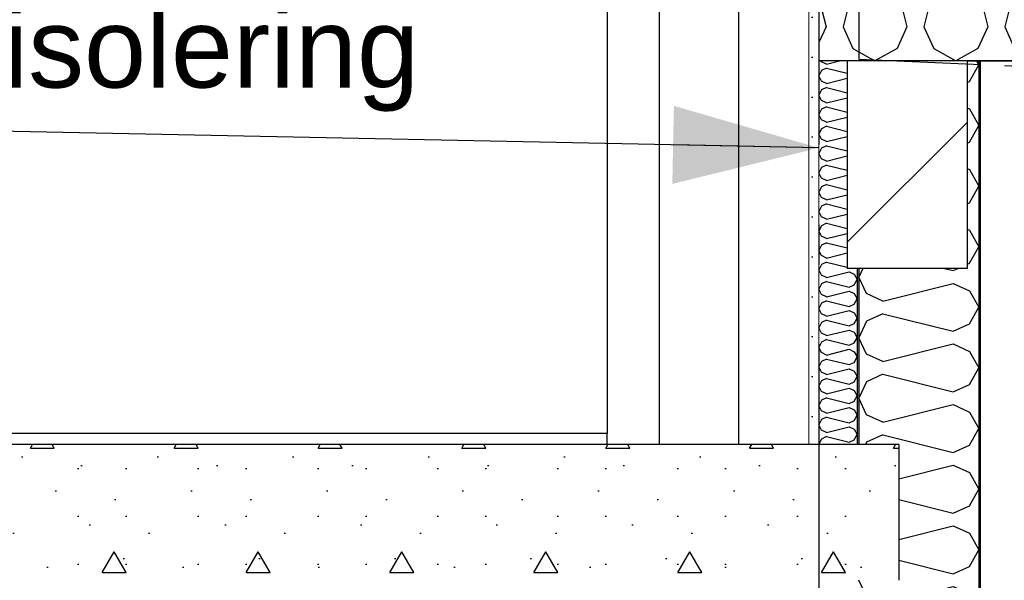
# Model space of a CAD drawing. Header units: millimetres. Extents: x -82116 to -57126, y -2070 to 21004.
# Tile 53 of 69: x -66073 to -64841, y 6070 to 6772. Entities that reach past the tile are written whole.
import ezdxf
from ezdxf.enums import TextEntityAlignment as Align

# ---------------------------------------------------------------- set-up
doc = ezdxf.new("R2010")
doc.units = ezdxf.units.MM
doc.header["$LTSCALE"] = 0.5
doc.header["$MEASUREMENT"] = 0
for name, pattern in [('Akselinje', [1500, 1000, -200, 100, -200]), ('PLINE', [0]), ('Wipeout_Contour', [2000, 0, -2000])]:
    doc.linetypes.add(name, pattern=pattern)
for name, color, linetype in [('0(Nye konstruksjoner)', 7, 'Continuous'), ('222- Søyler', 7, 'Continuous'), ('223- Bjelker', 7, 'Continuous'), ('223- Bjelker (Skravur)', 7, 'Continuous'), ('232- Ikke-bærende yttervegger', 7, 'Continuous'), ('232- Ikke-bærende yttervegger (Skravur)', 7, 'Continuous'), ('232- Ikke-bærende yttervegger (Skravur)(Nye konstruksjoner)', 7, 'Continuous'), ('232- Ikke-bærende yttervegger(Nye konstruksjoner)', 7, 'Continuous'), ('235- Utvendig kledning og overflate (Skravur)(Nye konstruksjoner)', 7, 'Continuous'), ('235- Utvendig kledning og overflate(Nye konstruksjoner)', 7, 'Continuous'), ('244- Vinduer_ dører_ foldevegger(Nye konstruksjoner)', 7, 'Continuous'), ('251- Frittbærende dekker', 7, 'Continuous'), ('251- Frittbærende dekker (Skravur)', 7, 'Continuous'), ('251- Frittbærende dekker (Skravur)(Nye konstruksjoner)', 7, 'Continuous'), ('251- Frittbærende dekker(Nye konstruksjoner)', 7, 'Continuous'), ('261- Primærkonstruksjon (tak)', 7, 'Continuous'), ('82-- Modullinjer', 7, 'Continuous'), ('832- Tekst bygning(Nye konstruksjoner)', 7, 'Continuous')]:
    doc.layers.add(name, color=color, linetype=linetype)
doc.layers.add('236- Innvendig kledning og overflate(Nye konstruksjoner)', color=7, linetype='Continuous', lineweight=0)
doc.styles.add('GENERATED_STYLE_1', font='arial.ttf')
doc.styles.add('GENERATED_STYLE_3', font='arial.ttf')
doc.dimstyles.new('GENERATED_STYLE__2', dxfattribs={"dimtxt": 0.18, "dimasz": 182.4, "dimexe": 0.18, "dimexo": 0.0625, "dimgap": 0, "dimtad": 0, "dimtih": 1, "dimtoh": 1, "dimdec": 4, "dimzin": 0, "dimdsep": 46, "dimcen": 0.09, "dimadec": 0, "dimazin": 0, "dimtfac": 1, "dimtdec": 4, "dimtmove": 0, "dimatfit": 3, "dimldrblk": 'ARROWHEAD_5', "dimfxl": 1, "dimtolj": 1, "dimtzin": 0, "dimarcsym": 0})

# ---------------------------------------------------------------- blocks, each defined once
blk = doc.blocks.new('*X13')
at = {"layer": '232- Ikke-bærende yttervegger (Skravur)', "linetype": 'PLINE'}
for p, q in [((-64884.7, 6694.6), (-64873.2, 6715.3)), ((-64875.8, 6720), (-64873.2, 6715.3)), ((-64887.7, 6693.2), (-64884.7, 6694.6)), ((-64887.7, 6661.5), (-64884.7, 6660.1)), ((-64884.7, 6660.1), (-64873.2, 6639.4)), ((-64884.7, 6618.7), (-64873.2, 6639.4)), ((-64887.7, 6617.4), (-64884.7, 6618.7)), ((-64887.7, 6585.6), (-64884.7, 6584.3)), ((-64884.7, 6584.3), (-64873.2, 6563.5)), ((-64884.7, 6542.8), (-64873.2, 6563.5)), ((-64887.7, 6541.5), (-64884.7, 6542.8)), ((-64887.7, 6509.7), (-64884.7, 6508.4)), ((-64884.7, 6508.4), (-64873.2, 6487.7)), ((-64884.7, 6466.9), (-64873.2, 6487.7)), ((-65018.1, 6460.4), (-65023.2, 6449.7)), ((-64916, 6460.4), (-64905, 6457.7)), ((-64905, 6457.7), (-64899, 6460.4)), ((-64887.7, 6465.6), (-64884.7, 6466.9)), ((-65013.4, 6429), (-65023.2, 6449.7)), ((-64993, 6419.7), (-64905, 6441.7)), ((-64905, 6441.7), (-64884.7, 6432.5)), ((-64884.7, 6432.5), (-64873.2, 6411.8)), ((-64993, 6419.7), (-65013.4, 6429)), ((-64884.7, 6391.1), (-64873.2, 6411.8)), ((-65013.4, 6394.6), (-65023.2, 6373.8)), ((-64993, 6403.8), (-65013.4, 6394.6)), ((-64993, 6403.8), (-64905, 6381.8)), ((-64905, 6381.8), (-64884.7, 6391.1)), ((-65013.4, 6353.1), (-65023.2, 6373.8)), ((-64993, 6343.9), (-64905, 6365.9)), ((-64905, 6365.9), (-64884.7, 6356.6)), ((-64993, 6343.9), (-65013.4, 6353.1)), ((-64884.7, 6356.6), (-64873.2, 6335.9)), ((-64884.7, 6315.2), (-64873.2, 6335.9)), ((-64993, 6327.9), (-65013.4, 6318.7)), ((-64993, 6327.9), (-64905, 6305.9)), ((-65013.4, 6318.7), (-65023.2, 6298)), ((-64905, 6305.9), (-64884.7, 6315.2)), ((-65013.4, 6277.2), (-65023.2, 6298)), ((-64993, 6268), (-64905, 6290)), ((-64905, 6290), (-64884.7, 6280.7)), ((-64993, 6268), (-65013.4, 6277.2)), ((-64884.7, 6280.7), (-64873.2, 6260)), ((-64884.7, 6239.3), (-64873.2, 6260)), ((-64993, 6252), (-65013.4, 6242.8)), ((-64993, 6252), (-64905, 6230)), ((-65013.4, 6242.8), (-65014.7, 6240)), ((-64905, 6230), (-64884.7, 6239.3)), ((-64973.2, 6197.1), (-64905, 6214.1)), ((-64905, 6214.1), (-64884.7, 6204.9)), ((-64884.7, 6204.9), (-64873.2, 6184.1)), ((-64884.7, 6163.4), (-64873.2, 6184.1)), ((-64973.2, 6171.2), (-64905, 6154.2)), ((-64905, 6154.2), (-64884.7, 6163.4)), ((-64973.2, 6121.2), (-64905, 6138.2)), ((-64905, 6138.2), (-64884.7, 6129)), ((-64884.7, 6129), (-64873.2, 6108.3)), ((-64884.7, 6087.5), (-64873.2, 6108.3)), ((-64973.2, 6095.3), (-64905, 6078.3)), ((-64905, 6078.3), (-64884.7, 6087.5)), ((-65013.4, 6049.6), (-65023, 6070)), ((-64993, 6040.3), (-64905, 6062.3)), ((-64905, 6062.3), (-64884.7, 6053.1)), ((-64993, 6040.3), (-65013.4, 6049.6)), ((-64884.7, 6053.1), (-64873.2, 6032.4)), ((-64884.7, 6011.7), (-64873.2, 6032.4)), ((-65013.4, 6015.2), (-65023.2, 5994.4)), ((-64993, 6024.4), (-65013.4, 6015.2)), ((-64993, 6024.4), (-64905, 6002.4)), ((-64905, 6002.4), (-64884.7, 6011.7)), ((-65013.4, 5973.7), (-65023.2, 5994.4)), ((-64993, 5964.5), (-64905, 5986.5)), ((-64905, 5986.5), (-64884.7, 5977.2)), ((-64884.7, 5977.2), (-64873.2, 5956.5)), ((-64993, 5964.5), (-65013.4, 5973.7)), ((-64884.7, 5935.8), (-64873.2, 5956.5)), ((-65013.4, 5939.3), (-65017.7, 5930)), ((-64993, 5948.5), (-65013.4, 5939.3)), ((-64993, 5948.5), (-64918.9, 5930)), ((-64897.4, 5930), (-64884.7, 5935.8))]:
    blk.add_line(p, q, dxfattribs=at)
blk = doc.blocks.new('*X20')
at = {"layer": '232- Ikke-bærende yttervegger (Skravur)(Nye konstruksjoner)', "linetype": 'PLINE'}
for p, q in [((-65070, 6719.3), (-65070.6, 6720.4)), ((-65063.5, 6716.3), (-65070, 6719.3)), ((-65063.5, 6716.3), (-65047.2, 6720.4)), ((-65070, 6708.3), (-65073.2, 6701.6)), ((-65063.5, 6711.2), (-65070, 6708.3)), ((-65063.5, 6711.2), (-65037.7, 6704.8)), ((-65070, 6695), (-65073.2, 6701.6)), ((-65063.5, 6692.1), (-65070, 6695)), ((-65063.5, 6692.1), (-65037.7, 6698.5)), ((-65070, 6684), (-65073.2, 6677.4)), ((-65063.5, 6686.9), (-65070, 6684)), ((-65063.5, 6686.9), (-65037.7, 6680.5)), ((-65070, 6670.7), (-65073.2, 6677.4)), ((-65063.5, 6667.8), (-65070, 6670.7)), ((-65063.5, 6667.8), (-65037.7, 6674.2)), ((-65070, 6659.7), (-65073.2, 6653.1)), ((-65070, 6646.4), (-65073.2, 6653.1)), ((-65063.5, 6662.7), (-65070, 6659.7)), ((-65063.5, 6662.7), (-65037.7, 6656.2)), ((-65063.5, 6643.5), (-65070, 6646.4)), ((-65063.5, 6643.5), (-65037.7, 6650)), ((-65070, 6635.4), (-65073.2, 6628.8)), ((-65070, 6622.2), (-65073.2, 6628.8)), ((-65063.5, 6638.4), (-65070, 6635.4)), ((-65063.5, 6638.4), (-65037.7, 6631.9)), ((-65063.5, 6619.2), (-65070, 6622.2)), ((-65063.5, 6619.2), (-65037.7, 6625.7)), ((-65070, 6611.1), (-65073.2, 6604.5)), ((-65070, 6597.9), (-65073.2, 6604.5)), ((-65063.5, 6614.1), (-65070, 6611.1)), ((-65063.5, 6614.1), (-65037.7, 6607.6)), ((-65063.5, 6594.9), (-65070, 6597.9)), ((-65063.5, 6594.9), (-65037.7, 6601.4)), ((-65070, 6586.9), (-65073.2, 6580.2)), ((-65070, 6573.6), (-65073.2, 6580.2)), ((-65063.5, 6589.8), (-65070, 6586.9)), ((-65063.5, 6589.8), (-65037.7, 6583.4)), ((-65063.5, 6570.6), (-65070, 6573.6)), ((-65063.5, 6570.6), (-65037.7, 6577.1)), ((-65070, 6562.6), (-65073.2, 6556)), ((-65070, 6549.3), (-65073.2, 6556)), ((-65063.5, 6565.5), (-65070, 6562.6)), ((-65063.5, 6565.5), (-65037.7, 6559.1)), ((-65063.5, 6546.4), (-65070, 6549.3)), ((-65063.5, 6546.4), (-65037.7, 6552.8)), ((-65070, 6538.3), (-65073.2, 6531.7)), ((-65070, 6525), (-65073.2, 6531.7)), ((-65063.5, 6541.3), (-65070, 6538.3)), ((-65063.5, 6541.3), (-65037.7, 6534.8)), ((-65063.5, 6522.1), (-65070, 6525)), ((-65063.5, 6522.1), (-65037.7, 6528.5)), ((-65070, 6514), (-65073.2, 6507.4)), ((-65070, 6500.8), (-65073.2, 6507.4)), ((-65063.5, 6517), (-65070, 6514)), ((-65063.5, 6517), (-65037.7, 6510.5)), ((-65063.5, 6497.8), (-65070, 6500.8)), ((-65063.5, 6492.7), (-65070, 6489.7)), ((-65063.5, 6497.8), (-65037.7, 6504.3)), ((-65063.5, 6492.7), (-65037.7, 6486.2)), ((-65070, 6489.7), (-65073.2, 6483.1)), ((-65070, 6476.5), (-65073.2, 6483.1)), ((-65063.5, 6473.5), (-65070, 6476.5)), ((-65063.5, 6468.4), (-65070, 6465.5)), ((-65063.5, 6473.5), (-65037.7, 6480)), ((-65063.5, 6468.4), (-65037.7, 6462)), ((-65070, 6465.5), (-65073.2, 6458.8)), ((-65070, 6452.2), (-65073.2, 6458.8)), ((-65063.5, 6449.2), (-65035.4, 6456.3)), ((-65035.4, 6456.3), (-65028.9, 6453.3)), ((-65063.5, 6449.2), (-65070, 6452.2)), ((-65063.5, 6444.1), (-65070, 6441.2)), ((-65063.5, 6444.1), (-65035.4, 6437.1)), ((-65028.9, 6453.3), (-65025.2, 6446.7)), ((-65028.9, 6440.1), (-65025.2, 6446.7)), ((-65070, 6441.2), (-65073.2, 6434.5)), ((-65070, 6427.9), (-65073.2, 6434.5)), ((-65063.5, 6425), (-65035.4, 6432)), ((-65035.4, 6437.1), (-65028.9, 6440.1)), ((-65035.4, 6432), (-65028.9, 6429)), ((-65063.5, 6425), (-65070, 6427.9)), ((-65063.5, 6419.9), (-65070, 6416.9)), ((-65063.5, 6419.9), (-65035.4, 6412.8)), ((-65028.9, 6429), (-65025.2, 6422.4)), ((-65028.9, 6415.8), (-65025.2, 6422.4)), ((-65070, 6416.9), (-65073.2, 6410.3)), ((-65070, 6403.6), (-65073.2, 6410.3)), ((-65063.5, 6400.7), (-65035.4, 6407.7)), ((-65035.4, 6412.8), (-65028.9, 6415.8)), ((-65035.4, 6407.7), (-65028.9, 6404.8)), ((-65063.5, 6400.7), (-65070, 6403.6)), ((-65063.5, 6395.6), (-65070, 6392.6)), ((-65063.5, 6395.6), (-65035.4, 6388.5)), ((-65028.9, 6404.8), (-65025.2, 6398.1)), ((-65028.9, 6391.5), (-65025.2, 6398.1)), ((-65070, 6392.6), (-65073.2, 6386)), ((-65070, 6379.4), (-65073.2, 6386)), ((-65063.5, 6376.4), (-65035.4, 6383.4)), ((-65035.4, 6388.5), (-65028.9, 6391.5)), ((-65035.4, 6383.4), (-65028.9, 6380.5)), ((-65063.5, 6376.4), (-65070, 6379.4)), ((-65063.5, 6371.3), (-65070, 6368.3)), ((-65063.5, 6371.3), (-65035.4, 6364.3)), ((-65028.9, 6380.5), (-65025.2, 6373.8)), ((-65028.9, 6367.2), (-65025.2, 6373.8)), ((-65070, 6368.3), (-65073.2, 6361.7)), ((-65070, 6355.1), (-65073.2, 6361.7)), ((-65063.5, 6352.1), (-65035.4, 6359.2)), ((-65035.4, 6364.3), (-65028.9, 6367.2)), ((-65035.4, 6359.2), (-65028.9, 6356.2)), ((-65063.5, 6352.1), (-65070, 6355.1)), ((-65063.5, 6347), (-65070, 6344.1)), ((-65063.5, 6347), (-65035.4, 6340)), ((-65028.9, 6356.2), (-65025.2, 6349.6)), ((-65028.9, 6342.9), (-65025.2, 6349.6)), ((-65070, 6344.1), (-65073.2, 6337.4)), ((-65070, 6330.8), (-65073.2, 6337.4)), ((-65063.5, 6327.8), (-65035.4, 6334.9)), ((-65035.4, 6340), (-65028.9, 6342.9)), ((-65035.4, 6334.9), (-65028.9, 6331.9)), ((-65063.5, 6327.8), (-65070, 6330.8)), ((-65063.5, 6322.7), (-65070, 6319.8)), ((-65063.5, 6322.7), (-65035.4, 6315.7)), ((-65028.9, 6331.9), (-65025.2, 6325.3)), ((-65028.9, 6318.6), (-65025.2, 6325.3)), ((-65070, 6319.8), (-65073.2, 6313.1)), ((-65070, 6306.5), (-65073.2, 6313.1)), ((-65063.5, 6303.5), (-65035.4, 6310.6)), ((-65035.4, 6315.7), (-65028.9, 6318.6)), ((-65035.4, 6310.6), (-65028.9, 6307.6)), ((-65063.5, 6303.5), (-65070, 6306.5)), ((-65063.5, 6298.4), (-65070, 6295.5)), ((-65063.5, 6298.4), (-65035.4, 6291.4)), ((-65028.9, 6307.6), (-65025.2, 6301)), ((-65028.9, 6294.4), (-65025.2, 6301)), ((-65070, 6295.5), (-65073.2, 6288.9)), ((-65070, 6282.2), (-65073.2, 6288.9)), ((-65063.5, 6279.3), (-65035.4, 6286.3)), ((-65035.4, 6291.4), (-65028.9, 6294.4)), ((-65035.4, 6286.3), (-65028.9, 6283.3)), ((-65028.9, 6283.3), (-65025.2, 6276.7)), ((-65070, 6271.2), (-65073.2, 6264.6)), ((-65063.5, 6279.3), (-65070, 6282.2)), ((-65063.5, 6274.2), (-65070, 6271.2)), ((-65063.5, 6274.2), (-65035.4, 6267.1)), ((-65028.9, 6270.1), (-65025.2, 6276.7)), ((-65070, 6257.9), (-65073.2, 6264.6)), ((-65063.5, 6255), (-65035.4, 6262)), ((-65035.4, 6267.1), (-65028.9, 6270.1)), ((-65035.4, 6262), (-65028.9, 6259.1)), ((-65028.9, 6259.1), (-65025.2, 6252.4)), ((-65070, 6246.9), (-65073.2, 6240.3)), ((-65063.5, 6255), (-65070, 6257.9)), ((-65063.5, 6249.9), (-65070, 6246.9)), ((-65063.5, 6249.9), (-65035.4, 6242.8)), ((-65028.9, 6245.8), (-65025.2, 6252.4)), ((-65073, 6240), (-65073.2, 6240.3)), ((-65035.4, 6242.8), (-65028.9, 6245.8))]:
    blk.add_line(p, q, dxfattribs=at)
blk = doc.blocks.new('*X27')
at = {"layer": '251- Frittbærende dekker (Skravur)(Nye konstruksjoner)', "linetype": 'PLINE'}
for p, q in [((-65073.2, 6911.1), (-65053.6, 6920.4)), ((-65025.9, 6907.3), (-65053.6, 6920.4)), ((-64980, 6907.3), (-64952.4, 6920.4)), ((-64924.8, 6907.3), (-64952.4, 6920.4)), ((-64878.9, 6907.3), (-64851.2, 6920.4)), ((-64823.6, 6907.3), (-64851.2, 6920.4)), ((-64777.7, 6907.3), (-64750.1, 6920.4)), ((-64722.4, 6907.3), (-64750.1, 6920.4)), ((-64676.5, 6907.3), (-64648.9, 6920.4)), ((-64621.3, 6907.3), (-64648.9, 6920.4)), ((-64575.3, 6907.3), (-64547.7, 6920.4)), ((-64520.1, 6907.3), (-64547.7, 6920.4)), ((-64474.2, 6907.3), (-64446.5, 6920.4)), ((-64418.9, 6907.3), (-64446.5, 6920.4)), ((-64373, 6907.3), (-64345.4, 6920.4)), ((-64343.2, 6919.4), (-64345.4, 6920.4)), ((-65013.6, 6880.2), (-65025.9, 6907.3)), ((-64992.4, 6880.2), (-64980, 6907.3)), ((-64912.4, 6880.2), (-64924.8, 6907.3)), ((-64891.2, 6880.2), (-64878.9, 6907.3)), ((-64811.3, 6880.2), (-64823.6, 6907.3)), ((-64790, 6880.2), (-64777.7, 6907.3)), ((-64710.1, 6880.2), (-64722.4, 6907.3)), ((-64688.8, 6880.2), (-64676.5, 6907.3)), ((-64608.9, 6880.2), (-64621.3, 6907.3)), ((-64587.7, 6880.2), (-64575.3, 6907.3)), ((-64507.8, 6880.2), (-64520.1, 6907.3)), ((-64486.5, 6880.2), (-64474.2, 6907.3)), ((-64406.6, 6880.2), (-64418.9, 6907.3)), ((-64385.3, 6880.2), (-64373, 6907.3)), ((-65013.6, 6880.2), (-65042.9, 6762.9)), ((-64992.4, 6880.2), (-64963, 6762.9)), ((-64912.4, 6880.2), (-64941.8, 6762.9)), ((-64891.2, 6880.2), (-64861.9, 6762.9)), ((-64811.3, 6880.2), (-64840.6, 6762.9)), ((-64790, 6880.2), (-64760.7, 6762.9)), ((-64710.1, 6880.2), (-64739.4, 6762.9)), ((-64688.8, 6880.2), (-64659.5, 6762.9)), ((-64608.9, 6880.2), (-64638.3, 6762.9)), ((-64587.7, 6880.2), (-64558.3, 6762.9)), ((-64507.8, 6880.2), (-64537.1, 6762.9)), ((-64486.5, 6880.2), (-64457.2, 6762.9)), ((-64406.6, 6880.2), (-64435.9, 6762.9)), ((-64385.3, 6880.2), (-64356, 6762.9)), ((-65073.2, 6798.7), (-65064.2, 6762.9)), ((-65064.2, 6762.9), (-65073.2, 6743.2)), ((-65042.9, 6762.9), (-65030.6, 6735.8)), ((-64963, 6762.9), (-64975.4, 6735.8)), ((-64941.8, 6762.9), (-64929.4, 6735.8)), ((-64861.9, 6762.9), (-64874.2, 6735.8)), ((-64840.6, 6762.9), (-64828.3, 6735.8)), ((-64760.7, 6762.9), (-64773, 6735.8)), ((-64739.4, 6762.9), (-64727.1, 6735.8)), ((-64659.5, 6762.9), (-64671.8, 6735.8)), ((-64638.3, 6762.9), (-64625.9, 6735.8)), ((-64558.3, 6762.9), (-64570.7, 6735.8)), ((-64537.1, 6762.9), (-64524.8, 6735.8)), ((-64457.2, 6762.9), (-64469.5, 6735.8)), ((-64435.9, 6762.9), (-64423.6, 6735.8)), ((-64356, 6762.9), (-64368.3, 6735.8)), ((-65030.6, 6735.8), (-65003, 6720.4)), ((-64975.4, 6735.8), (-65003, 6720.4)), ((-64929.4, 6735.8), (-64901.8, 6720.4)), ((-64874.2, 6735.8), (-64901.8, 6720.4)), ((-64828.3, 6735.8), (-64800.6, 6720.4)), ((-64773, 6735.8), (-64800.6, 6720.4)), ((-64727.1, 6735.8), (-64699.5, 6720.4)), ((-64671.8, 6735.8), (-64699.5, 6720.4)), ((-64625.9, 6735.8), (-64598.3, 6720.4)), ((-64570.7, 6735.8), (-64598.3, 6720.4)), ((-64524.8, 6735.8), (-64497.1, 6720.4)), ((-64469.5, 6735.8), (-64497.1, 6720.4)), ((-64423.6, 6735.8), (-64396, 6720.4)), ((-64368.3, 6735.8), (-64396, 6720.4))]:
    blk.add_line(p, q, dxfattribs=at)
blk = doc.blocks.new('Standard grid marker[6]', base_point=(-65073.2, 12565.5))
at = {"layer": '82-- Modullinjer', "linetype": 'Akselinje'}
blk.add_line((-65073.2, 12365.5), (-65073.2, 1550), dxfattribs=at)
at = {"layer": '82-- Modullinjer', "style": 'GENERATED_STYLE_1'}
for tag, p in [('AC_MarkerText_1_0', (-65073.2, 12903)), ('AC_MarkerText_1_1', (-65073.2, 1187.5))]:
    blk.add_attdef(tag, text='', height=175, rotation=360, dxfattribs=at).set_placement(p, align=Align.TOP_CENTER)
blk = doc.blocks.new('ARROWHEAD_5')
at = {"linetype": 'Continuous'}
blk.add_hatch(color=256, dxfattribs=at).paths.add_polyline_path([(-1, 0.2679), (0, 0), (-1, -0.2679)])
blk.add_line((0, 0), (-1, 0), dxfattribs=at)

msp = doc.modelspace()

# ---------------------------------------------------------------- hatches: boundary and pattern name
at = {"layer": '223- Bjelker (Skravur)', "linetype": 'Continuous'}
h = msp.add_hatch(dxfattribs=at)
h.set_pattern_fill('Skrålinjer_3', color=256, style=0, pattern_type=2)
h.set_pattern_definition([(45, (0, 0), (-127.2792, 127.2792), [])])
h.paths.add_polyline_path([(-65037.7, 6460.4), (-64887.7, 6460.4), (-64887.7, 6720.4), (-65037.7, 6720.4)])
at = {"layer": '232- Ikke-bærende yttervegger (Skravur)(Nye konstruksjoner)', "linetype": 'Continuous'}
h = msp.add_hatch(dxfattribs=at)
h.set_pattern_fill('Gips', color=256, style=0, pattern_type=2)
h.set_pattern_definition([(270, (0, 0), (86.60254, 0), [0, -50]), (270, (43.3, -25), (86.60254, 0), [0, -50])])
h.paths.add_polyline_path([(-65073.2, 6990), (-65085.7, 6990), (-65085.7, 6240), (-65073.2, 6240), (-65073.2, 6720.4)])
msp.add_hatch(color=256, dxfattribs=at).paths.add_polyline_path([(-65025.2, 6460.4), (-65025.2, 6240), (-65023.2, 6240), (-65023.2, 6460.4)])
at = {"layer": '235- Utvendig kledning og overflate (Skravur)(Nye konstruksjoner)', "linetype": 'Continuous'}
h = msp.add_hatch(dxfattribs=at)
h.set_pattern_fill('Prikker_tett', color=256, style=0, pattern_type=2)
h.set_pattern_definition([(0, (0, 0), (0, 43.30127), [0, -25]), (0, (12.5, 21.65), (0, 43.30127), [0, -25])])
h.paths.add_polyline_path([(-64871.2, 4010), (-64871.2, 6720), (-64873.2, 6720), (-64873.2, 4010)])
at = {"layer": '251- Frittbærende dekker (Skravur)', "linetype": 'Continuous'}
h = msp.add_hatch(dxfattribs=at)
h.set_pattern_fill('Betong_strukturell', color=256, style=0, pattern_type=2)
h.set_pattern_definition([(0, (0, 0), (0, 311.7692), [30, -150]), (0, (90, 155.9), (0, 311.7692), [30, -150]), (60, (0, 0), (-270, 155.8846), [30, -150]), (60, (180, 0), (-270, 155.8846), [30, -150]), (120, (30, 0), (270, 155.8846), [30, -150]), (120, (210, 0), (270, 155.8846), [30, -150]), (0, (0, 30), (0, 60), [0, -60, 0, -90.000004]), (45, (30, 30), (-42.42641, 42.42641), [0, -45, 0, -75.000003])])
h.paths.add_polyline_path([(-68773.2, 6070), (-64973.2, 6070), (-64973.2, 6240), (-68773.2, 6240)])

# ---------------------------------------------------------------- linework, layer by layer
at = {"layer": '0(Nye konstruksjoner)', "linetype": 'PLINE'}
msp.add_line((-65273.2, 8250), (-65273.2, 6240), dxfattribs=at)
at = {"layer": '222- Søyler', "linetype": 'PLINE'}
msp.add_line((-65173.2, 6240), (-65173.2, 8478.8), dxfattribs=at)
at = {"layer": '223- Bjelker', "linetype": 'PLINE'}
for p, q in [((-65037.7, 6720.4), (-65037.7, 6460.4)), ((-64887.7, 6720.4), (-64887.7, 6720)), ((-64887.7, 6720), (-64887.7, 6460.4))]:
    msp.add_line(p, q, dxfattribs=at)
at = {"layer": '223- Bjelker', "linetype": 'PLINE', "flags": 128}
msp.add_lwpolyline([(-64887.7, 6460.4), (-65023.2, 6460.4), (-65025.2, 6460.4), (-65037.7, 6460.4)], dxfattribs=at)
at = {"layer": '232- Ikke-bærende yttervegger', "linetype": 'PLINE'}
for p, q in [((-64873.2, 6720), (-64887.7, 6720)), ((-64873.2, 6720), (-64873.2, 5930)), ((-65023.2, 6460.4), (-65023.2, 6240)), ((-64973.2, 6240), (-64973.2, 6070))]:
    msp.add_line(p, q, dxfattribs=at)
at = {"layer": '232- Ikke-bærende yttervegger(Nye konstruksjoner)', "linetype": 'PLINE'}
msp.add_line((-65025.2, 6460.4), (-65025.2, 6240), dxfattribs=at)
at = {"layer": '236- Innvendig kledning og overflate(Nye konstruksjoner)', "linetype": 'PLINE'}
for p, q in [((-65085.7, 6990), (-65085.7, 6240)), ((-65073.2, 6720.4), (-65073.2, 6240))]:
    msp.add_line(p, q, dxfattribs=at)
at = {"layer": '244- Vinduer_ dører_ foldevegger(Nye konstruksjoner)', "linetype": 'PLINE'}
for p, q in [((-65338.2, 8180), (-65338.2, 6254)), ((-65338.2, 6254), (-66228.2, 6254)), ((-65338.2, 6240), (-65338.2, 6254))]:
    msp.add_line(p, q, dxfattribs=at)
at = {"layer": '251- Frittbærende dekker', "linetype": 'PLINE'}
msp.add_line((-65085.7, 6240), (-68773.2, 6240), dxfattribs=at)
at = {"layer": '251- Frittbærende dekker', "linetype": 'PLINE', "flags": 128}
msp.add_lwpolyline([(-64973.2, 6240), (-65023.2, 6240), (-65025.2, 6240), (-65073.2, 6240), (-65085.7, 6240)], dxfattribs=at)
at = {"layer": '251- Frittbærende dekker(Nye konstruksjoner)', "linetype": 'PLINE'}
msp.add_line((-64343.2, 6720.4), (-64887.7, 6720.4), dxfattribs=at)
at = {"layer": '251- Frittbærende dekker(Nye konstruksjoner)', "linetype": 'PLINE', "flags": 128}
for points in [[(-65073.2, 6990), (-65073.2, 6920.4), (-65073.2, 6720.4)], [(-64887.7, 6720.4), (-65037.7, 6720.4), (-65073.2, 6720.4)]]:
    msp.add_lwpolyline(points, dxfattribs=at)
at = {"layer": '261- Primærkonstruksjon (tak)', "linetype": 'PLINE'}
for p, q in [((-65023.2, 6922.8), (-65023.2, 6722.6)), ((-65023.2, 6722.6), (-64193.2, 6686.4))]:
    msp.add_line(p, q, dxfattribs=at)

# ---------------------------------------------------------------- block references
at = {"layer": '232- Ikke-bærende yttervegger'}
msp.add_blockref('*X13', (0, 0), dxfattribs=at)
at = {"layer": '232- Ikke-bærende yttervegger(Nye konstruksjoner)'}
msp.add_blockref('*X20', (0, 0), dxfattribs=at)
at = {"layer": '251- Frittbærende dekker(Nye konstruksjoner)'}
msp.add_blockref('*X27', (0, 0), dxfattribs=at)

# ---------------------------------------------------------------- texts
at = {"layer": '832- Tekst bygning(Nye konstruksjoner)', "linetype": 'Continuous', "insert": (-67281.4, 6656.8), "char_height": 100, "attachment_point": 7, "style": 'GENERATED_STYLE_3'}
msp.add_mtext('\\A1;{\\pql;\\fArial|b0|i0|c0|p0;\\W1.000000;Ny dampsperre og isolering}', dxfattribs=at)

# ---------------------------------------------------------------- leaders
at = {"layer": '832- Tekst bygning(Nye konstruksjoner)', "linetype": 'PLINE', "annotation_type": 0, "has_hookline": 1, "hookline_direction": 1, "text_width": 1686.7}
msp.add_leader([(-65073.2, 6611.4), (-67281.4, 6656.8)], dimstyle='GENERATED_STYLE__2', dxfattribs=at)

# ---------------------------------------------------------------- next in the draw order: wipeouts: each hides what was drawn before it
at = {"linetype": 'Wipeout_Contour', "ltscale": 260366.767389}
msp.add_wipeout([(-64871.2, 6720), (-64871.2, 4010), (-64841.2, 4010), (-64841.2, 6720)], dxfattribs=at).dxf.layer = '235- Utvendig kledning og overflate (Skravur)(Nye konstruksjoner)'

# ---------------------------------------------------------------- next in the draw order: linework, layer by layer
at = {"layer": '235- Utvendig kledning og overflate(Nye konstruksjoner)', "linetype": 'PLINE'}
msp.add_line((-64871.2, 6720), (-64871.2, 4010), dxfattribs=at)
at = {"layer": '235- Utvendig kledning og overflate(Nye konstruksjoner)', "linetype": 'PLINE', "flags": 128}
msp.add_lwpolyline([(-64791.2, 6720), (-64811.2, 6720), (-64841.2, 6720), (-64871.2, 6720), (-64873.2, 6720)], dxfattribs=at)

# ---------------------------------------------------------------- next in the draw order: block references
at = {"layer": '82-- Modullinjer', "linetype": 'PLINE'}
msp.add_blockref('Standard grid marker[6]', (-65073.2, 12565.5), dxfattribs=at)

doc.saveas('drawing.dxf')
